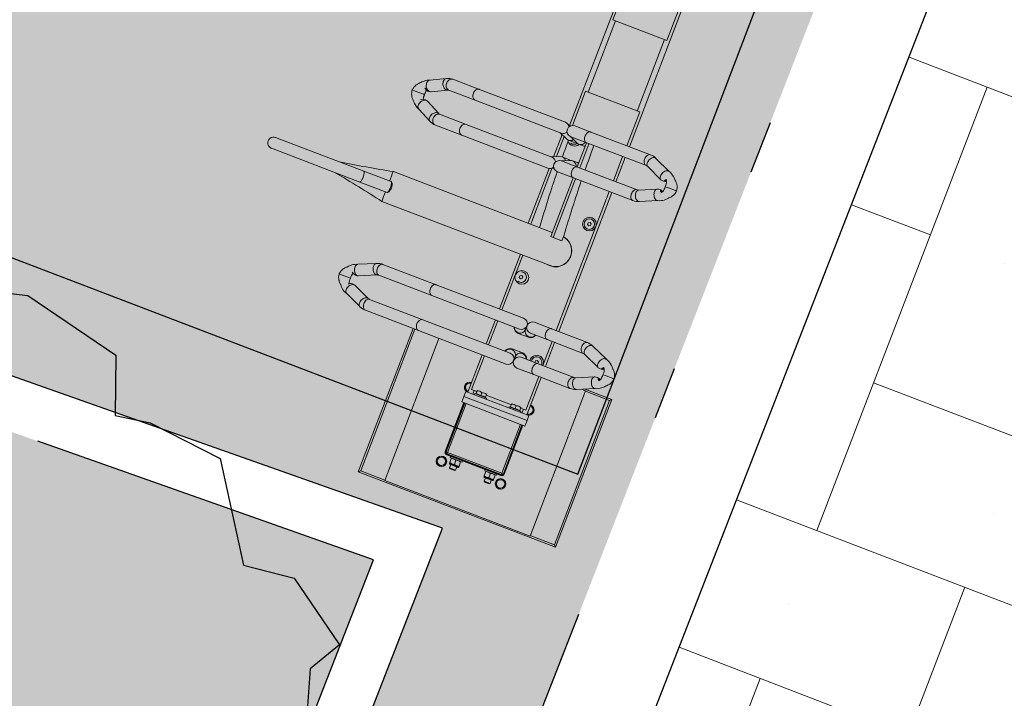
# Model space of a CAD drawing. Header units: metres. Extents: x 134157 to 138734, y 451157 to 455772.
# Tile 37 of 196: x 136370.05 to 136371.91, y 453283.29 to 453284.58. Entities that reach past the tile are written whole.
import ezdxf

# ---------------------------------------------------------------- set-up
doc = ezdxf.new("R2010")
doc.units = ezdxf.units.M
doc.linetypes.add('HIDDEN__G5', pattern=[1.125, 0.75, -0.375])
doc.linetypes.add('TR18X20__G2', pattern=[2.6, 1, -0.4, 0, -0.4, 0, -0.4, 0, -0.4])
doc.layers.add('-DR-alg-hulplijnen', color=210, linetype='Continuous', plot=False)
doc.layers.add('-DR-nw-gr-arc-beplanting', color=7, linetype='Continuous', true_color=0xe5f0e7)
doc.layers.add('-DR-nw-gr-arc-gras', color=7, linetype='Continuous', true_color=0xb5d5a4)
for name, color, linetype in [('-DR-nw-gr-solitaire heester', 96, 'Continuous'), ('-DR-nw-inr-fietsparkeren Tulip Traverse', 2, 'Continuous'), ('-DR-nw-maatvoering', 3, 'Continuous'), ('-DR-nw-vh-band 10x20 ob', 2, 'HIDDEN__G5'), ('-DR-nw-vh-band 18-20x25', 2, 'TR18X20__G2'), ('-DR-nw-vh-kantverharding', 3, 'Continuous'), ('VELOPA-FIG15', 1, 'Continuous'), ('VELOPA-FIG25', 1, 'Continuous')]:
    doc.layers.add(name, color=color, linetype=linetype)
doc.layers.add('-DR-nw-vh-arc-sbs df Drainflow', color=7, linetype='Continuous', lineweight=9, true_color=0xb9747c)
doc.layers.add('-DR-nw-vh-arc-tegels 300x300x45', color=253, linetype='Continuous', lineweight=9)
doc.styles.add('Drong', font='txt', dxfattribs={"height": 1.8})
doc.dimstyles.new('Drong', dxfattribs={"dimtxt": 1.8, "dimasz": 2.5, "dimexe": 0, "dimexo": 0, "dimgap": 0.9, "dimtad": 1, "dimzin": 0, "dimdsep": 46, "dimtxsty": 'Drong', "dimblk": 'dimblk-wit', "dimcen": 0, "dimse1": 1, "dimse2": 1, "dimclrd": 256, "dimclre": 1, "dimclrt": 7, "dimadec": 0, "dimazin": 0, "dimtfac": 1, "dimtmove": 0, "dimatfit": 3, "dimfxl": 1, "dimtolj": 1, "dimtzin": 0, "dimarcsym": 0})
pattern_1 = [(115.335625, (136419.71802, 453326.2367), (-0.223681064, -0.105903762), [0.06, -0.187485]), (205.335625, (136419.71802, 453326.2367), (0.105903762, -0.223681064), [0.06, -0.187485])]

# ---------------------------------------------------------------- blocks, each defined once
blk = doc.blocks.new('*U2306')
at = {"layer": '-DR-alg-hulplijnen', "flags": 128}
blk.add_lwpolyline([(-40, 130), (-40, -1795), (1510, -1795), (1510, 130)], close=True, dxfattribs=at)
at = {"layer": 'VELOPA-FIG15', "color": 252, "linetype": 'Continuous', "lineweight": 9}
for p, q in [((1449.5, -124), (1449.5, 4)), ((1559.5, 0), (1559.5, -0.7)), ((827, -10), (682, -10)), ((1439.5, -10), (1432, -10)), ((1460.5, -5), (1559.5, -5)), ((1559.5, -2), (1559.5, -0.7)), ((1559.5, -5), (1559.5, -2)), ((1559.5, -5), (1559.5, -115)), ((1562.5, -5), (1559.5, -5)), ((1563.8, -5), (1562.5, -5)), ((1564.5, -5), (1563.8, -5)), ((1578, -34.4), (1578, -15.6)), ((1578, -104.4), (1578, -85.6)), ((827, -110), (682, -110)), ((1439.5, -110), (1432, -110)), ((1559.5, -115), (1460.5, -115)), ((1559.5, -115), (1562.5, -115)), ((1559.5, -115), (1559.5, -118)), ((1559.5, -118), (1559.5, -119.3)), ((1559.5, -119.3), (1559.5, -120)), ((1563.8, -115), (1562.5, -115)), ((1564.5, -115), (1563.8, -115))]:
    blk.add_line(p, q, dxfattribs=at)
at = {"layer": 'VELOPA-FIG15', "color": 252, "linetype": 'Continuous', "lineweight": 9, "flags": 128}
for points in [[(1292.5, 58.1), (1292.3, 56.8), (1291.8, 55.5), (1290.9, 54.4), (1289.8, 53.3), (1288.4, 52.4), (1286.7, 51.7), (1284.9, 51.2), (1283, 50.9), (1281, 50.9), (1279.1, 51), (1277.2, 51.4), (1275.4, 52.1), (1273.9, 52.9), (1272.6, 53.8), (1271.6, 55), (1270.9, 56.2), (1270.5, 57.4), (1270.5, 58.1)], [(1293.2, 61.5), (1292.9, 60.9), (1292.1, 59.9), (1291, 59.2), (1289.7, 58.6), (1288.1, 58.3), (1286.4, 58.2), (1284.6, 58.4), (1282.7, 58.8), (1280.8, 59.4), (1279, 60.2), (1277.4, 61.3), (1275.9, 62.4), (1274.7, 63.7), (1273.7, 65.1), (1273.1, 66.4), (1272.7, 67.8), (1272.7, 69.1), (1273.1, 70.3)], [(1340.8, 61.5), (1341.1, 60.9), (1341.9, 59.9), (1343, 59.2), (1344.3, 58.6), (1345.9, 58.3), (1347.6, 58.2), (1349.4, 58.4), (1351.3, 58.8), (1353.2, 59.4), (1355, 60.2), (1356.6, 61.3), (1358.1, 62.4), (1359.3, 63.7), (1360.3, 65.1), (1360.9, 66.4), (1361.3, 67.8), (1361.3, 69.1), (1360.9, 70.3)], [(1341.5, 58.1), (1341.7, 56.8), (1342.2, 55.5), (1343.1, 54.4), (1344.2, 53.3), (1345.6, 52.4), (1347.3, 51.7), (1349.1, 51.2), (1351, 50.9), (1353, 50.9), (1354.9, 51), (1356.8, 51.4), (1358.6, 52.1), (1360.1, 52.9), (1361.4, 53.8), (1362.4, 55), (1363.1, 56.2), (1363.5, 57.4), (1363.5, 58.1)], [(917.5, 42.9), (917.3, 41.6), (916.8, 40.3), (915.9, 39.1), (914.8, 38), (913.4, 37.1), (911.7, 36.4), (909.9, 35.8), (908, 35.5), (906, 35.5), (904.1, 35.7), (902.2, 36.1), (900.4, 36.7), (898.9, 37.5), (897.6, 38.5), (896.6, 39.7), (895.9, 40.9), (895.5, 42.2), (895.5, 42.9)], [(918.2, 46), (917.9, 45.5), (917.1, 44.5), (916, 43.7), (914.7, 43.1), (913.1, 42.8), (911.4, 42.7), (909.6, 42.8), (907.7, 43.2), (905.8, 43.8), (904, 44.7), (902.4, 45.7), (900.9, 46.9), (899.7, 48.2), (898.7, 49.6), (898.1, 51), (897.7, 52.4), (897.7, 53.7), (898.1, 54.9), (898.1, 55)], [(965.8, 46), (966.1, 45.5), (966.9, 44.5), (968, 43.7), (969.3, 43.1), (970.9, 42.8), (972.6, 42.7), (974.4, 42.8), (976.3, 43.2), (978.2, 43.8), (980, 44.7), (981.6, 45.7), (983.1, 46.9), (984.3, 48.2), (985.3, 49.6), (985.9, 51), (986.3, 52.4), (986.3, 53.7), (985.9, 54.9), (985.9, 55)], [(966.5, 42.9), (966.7, 41.6), (967.2, 40.3), (968.1, 39.1), (969.2, 38), (970.6, 37.1), (972.3, 36.4), (974.1, 35.8), (976, 35.5), (978, 35.5), (979.9, 35.7), (981.8, 36.1), (983.6, 36.7), (985.1, 37.5), (986.4, 38.5), (987.4, 39.7), (988.1, 40.9), (988.5, 42.2), (988.5, 42.9)], [(1292.5, -14.9), (1292.3, -16.1), (1291.8, -17.4), (1290.9, -18.6), (1289.8, -19.6), (1288.4, -20.5), (1286.7, -21.2), (1284.9, -21.7), (1283, -22), (1281, -22.1), (1279.1, -21.9), (1277.2, -21.5), (1275.4, -20.9), (1273.9, -20.1), (1272.6, -19.1), (1271.6, -18), (1270.9, -16.8), (1270.5, -15.5), (1270.5, -14.9)], [(1341.5, -14.9), (1341.7, -16.1), (1342.2, -17.4), (1343.1, -18.6), (1344.2, -19.6), (1345.6, -20.5), (1347.3, -21.2), (1349.1, -21.7), (1351, -22), (1353, -22.1), (1354.9, -21.9), (1356.8, -21.5), (1358.6, -20.9), (1360.1, -20.1), (1361.4, -19.1), (1362.4, -18), (1363.1, -16.8), (1363.5, -15.5), (1363.5, -14.9)], [(917.5, -78.1), (917.3, -79.4), (916.8, -80.7), (915.9, -81.9), (914.8, -83), (913.4, -83.9), (911.7, -84.6), (909.9, -85.2), (908, -85.5), (906, -85.5), (904.1, -85.3), (902.2, -84.9), (900.4, -84.3), (898.9, -83.5), (897.6, -82.5), (896.6, -81.3), (895.9, -80.1), (895.5, -78.8), (895.5, -78.1)], [(966.5, -78.1), (966.7, -79.4), (967.2, -80.7), (968.1, -81.9), (969.2, -83), (970.6, -83.9), (972.3, -84.6), (974.1, -85.2), (976, -85.5), (978, -85.5), (979.9, -85.3), (981.8, -84.9), (983.6, -84.3), (985.1, -83.5), (986.4, -82.5), (987.4, -81.3), (988.1, -80.1), (988.5, -78.8), (988.5, -78.1)], [(1292.5, -249), (1292.3, -250.3), (1291.8, -251.6), (1290.9, -252.7), (1289.8, -253.8), (1288.4, -254.7), (1286.7, -255.4), (1284.9, -256), (1283, -256.3), (1281, -256.3), (1279.1, -256.1), (1277.2, -255.7), (1275.4, -255.1), (1273.9, -254.3), (1272.6, -253.3), (1271.6, -252.2), (1270.9, -250.9), (1270.5, -249.6), (1270.5, -249)], [(1341.5, -249), (1341.7, -250.3), (1342.2, -251.6), (1343.1, -252.7), (1344.2, -253.8), (1345.6, -254.7), (1347.3, -255.4), (1349.1, -256), (1351, -256.3), (1353, -256.3), (1354.9, -256.1), (1356.8, -255.7), (1358.6, -255.1), (1360.1, -254.3), (1361.4, -253.3), (1362.4, -252.2), (1363.1, -250.9), (1363.5, -249.6), (1363.5, -249)], [(917.5, -304.2), (917.3, -305.7), (916.8, -307.1), (915.9, -308.5), (914.8, -309.7), (913.4, -310.7), (911.7, -311.6), (909.9, -312.1), (908, -312.5), (906, -312.5), (904.1, -312.3), (902.2, -311.9), (900.4, -311.2), (898.9, -310.2), (897.6, -309.1), (896.6, -307.8), (895.9, -306.4), (895.5, -304.9), (895.5, -304.2)], [(966.5, -304.2), (966.7, -305.7), (967.2, -307.1), (968.1, -308.5), (969.2, -309.7), (970.6, -310.7), (972.3, -311.6), (974.1, -312.1), (976, -312.5), (978, -312.5), (979.9, -312.3), (981.8, -311.9), (983.6, -311.2), (985.1, -310.2), (986.4, -309.1), (987.4, -307.8), (988.1, -306.4), (988.5, -304.9), (988.5, -304.2)], [(917.5, -358.2), (917.3, -359.7), (916.8, -361.2), (915.9, -362.5), (914.8, -363.7), (913.4, -364.8), (911.7, -365.6), (909.9, -366.2), (908, -366.5), (906, -366.6), (904.1, -366.4), (902.2, -365.9), (900.4, -365.2), (898.9, -364.3), (897.6, -363.1), (896.6, -361.8), (895.9, -360.4), (895.5, -359), (895.5, -358.2)], [(918.6, -362.7), (918.4, -364.2), (917.9, -365.8), (917.1, -367.3), (916, -368.7), (914.7, -370.1), (913.1, -371.2), (911.4, -372.2), (909.6, -372.9), (907.7, -373.4), (905.8, -373.6), (904, -373.5), (902.4, -373.1), (900.9, -372.5), (899.7, -371.6), (898.7, -370.6), (898.3, -369.9)], [(918, -360), (918.4, -361.2), (918.6, -362.7)], [(966, -360), (965.6, -361.2), (965.4, -362.7)], [(965.4, -362.7), (965.6, -364.2), (966.1, -365.8), (966.9, -367.3), (968, -368.7), (969.3, -370.1), (970.9, -371.2), (972.6, -372.2), (974.4, -372.9), (976.3, -373.4), (978.2, -373.6), (980, -373.5), (981.6, -373.1), (983.1, -372.5), (984.3, -371.6), (985.3, -370.6), (985.7, -369.9)], [(966.5, -358.2), (966.7, -359.7), (967.2, -361.2), (968.1, -362.5), (969.2, -363.7), (970.6, -364.8), (972.3, -365.6), (974.1, -366.2), (976, -366.5), (978, -366.6), (979.9, -366.4), (981.8, -365.9), (983.6, -365.2), (985.1, -364.3), (986.4, -363.1), (987.4, -361.8), (988.1, -360.4), (988.5, -359), (988.5, -358.2)], [(1292.5, -356.7), (1292.3, -358.1), (1291.8, -359.3), (1290.9, -360.5), (1289.8, -361.6), (1288.4, -362.5), (1286.7, -363.2), (1284.9, -363.7), (1283, -364), (1281, -364.1), (1279.1, -363.9), (1277.2, -363.5), (1275.4, -362.9), (1273.9, -362.1), (1272.6, -361.1), (1271.6, -359.9), (1270.9, -358.7), (1270.5, -357.4), (1270.5, -356.7)], [(1293.6, -361.9), (1293.4, -363.2), (1292.9, -364.6), (1292.1, -366), (1291, -367.3), (1289.7, -368.6), (1288.1, -369.7), (1286.4, -370.6), (1284.6, -371.4), (1282.7, -371.9), (1280.8, -372.1), (1279, -372.2), (1277.4, -372), (1275.9, -371.5), (1274.7, -370.8), (1273.7, -369.9), (1273.1, -368.9)], [(1293.2, -360), (1293.4, -360.6), (1293.6, -361.9)], [(1340.8, -360), (1340.6, -360.6), (1340.4, -361.9)], [(1340.4, -361.9), (1340.6, -363.2), (1341.1, -364.6), (1341.9, -366), (1343, -367.3), (1344.3, -368.6), (1345.9, -369.7), (1347.6, -370.6), (1349.4, -371.4), (1351.3, -371.9), (1353.2, -372.1), (1355, -372.2), (1356.6, -372), (1358.1, -371.5), (1359.3, -370.8), (1360.3, -369.9), (1360.9, -368.9)], [(1341.5, -356.7), (1341.7, -358.1), (1342.2, -359.3), (1343.1, -360.5), (1344.2, -361.6), (1345.6, -362.5), (1347.3, -363.2), (1349.1, -363.7), (1351, -364), (1353, -364.1), (1354.9, -363.9), (1356.8, -363.5), (1358.6, -362.9), (1360.1, -362.1), (1361.4, -361.1), (1362.4, -359.9), (1363.1, -358.7), (1363.5, -357.4), (1363.5, -356.7)], [(1129.5, -450.9), (1127.5, -451), (1125.6, -451.1), (1123.9, -451.3), (1122.3, -451.6), (1120.9, -451.9), (1119.8, -452.3), (1119, -452.8), (1118.6, -453.2), (1118.5, -453.6)], [(1140.5, -453.6), (1140.4, -453.2), (1140, -452.8), (1139.2, -452.3), (1138.1, -451.9), (1136.7, -451.6), (1135.1, -451.3), (1133.4, -451.1), (1131.5, -451), (1129.5, -450.9)]]:
    blk.add_lwpolyline(points, dxfattribs=at)
at = {"layer": 'VELOPA-FIG25', "color": 252, "linetype": 'Continuous', "lineweight": 9}
for p, q in [((1354.5, 140), (1354.5, 85)), ((1358, 136.5), (1354.5, 140)), ((1654.5, 140), (1354.5, 140)), ((1358, 136.5), (1358, 87.5)), ((1651, 136.5), (1358, 136.5)), ((1651, 136.5), (1654.5, 140)), ((1651, 87.5), (1651, 136.5)), ((1654.5, -260), (1654.5, 140)), ((942, 112), (942, 113.7)), ((942, 111.6), (942, 112)), ((1317, 128.4), (1317, 130)), ((1317, 128), (1317, 128.4)), ((1317, 114), (1317, 128)), ((1317, 114), (1317, 113.7)), ((1317, 113.7), (1317, 107.5)), ((942, 97.2), (942, 111.6)), ((942, 97.2), (942, 96.9)), ((942, 96.9), (942, 90.7)), ((1287.3, 103), (1273.1, 70.3)), ((1293.2, 61.5), (1307.6, 94.4)), ((1326.4, 94.4), (1340.8, 61.5)), ((1360.9, 70.3), (1346.7, 103)), ((912.4, 87), (898.1, 55)), ((918.2, 46), (932.5, 78.2)), ((951.5, 78.2), (965.8, 46)), ((985.9, 55), (971.6, 87)), ((1357, 87.5), (1357, 79.3)), ((1652, 87.5), (1357, 87.5)), ((1652, -207.5), (1652, 87.5)), ((1270.5, 58.1), (1270.5, -14.9)), ((1292.5, -14.9), (1292.5, 58.1)), ((1341.5, 58.1), (1341.5, -14.9)), ((1363.5, -14.9), (1363.5, 58.1)), ((895.5, 42.9), (895.5, -78.1)), ((917.5, -78.1), (917.5, 42.9)), ((966.5, 42.9), (966.5, -78.1)), ((988.5, -78.1), (988.5, 42.9)), ((895.5, 0), (613.5, 0)), ((966.5, 0), (917.5, 0)), ((1270.5, 0), (988.5, 0)), ((1341.5, 0), (1292.5, 0)), ((1439.5, 0), (1363.5, 0)), ((1434.1, 8), (1424.9, 8)), ((1439.5, -124), (1439.5, 4)), ((1439.5, 4), (1449.5, 4)), ((1449.5, 4), (1460.5, 4)), ((1460.5, -124), (1460.5, 4)), ((1559.5, 0), (1460.5, 0)), ((1584.1, 8), (1574.9, 8)), ((682, -5.2), (613.5, -5.2)), ((682, -115.2), (682, -5.2)), ((895.5, -5.2), (827, -5.2)), ((827, -5.2), (827, -115.2)), ((966.5, -5.2), (917.5, -5.2)), ((1270.5, -5.2), (988.5, -5.2)), ((1056, -18.5), (1057.8, -15.5)), ((1057.8, -21.5), (1056, -18.5)), ((1057.8, -15.5), (1061.2, -15.5)), ((1061.2, -15.5), (1063, -18.5)), ((1063, -18.5), (1061.2, -21.5)), ((1270.5, -14.9), (1270.5, -49.2)), ((1341.5, -5.2), (1292.5, -5.2)), ((1292.5, -49.2), (1292.5, -14.9)), ((1336, -18.5), (1337.8, -15.5)), ((1337.8, -21.5), (1336, -18.5)), ((1337.8, -15.5), (1341.2, -15.5)), ((1341.2, -15.5), (1341.5, -16)), ((1341.5, -14.9), (1341.5, -49.2)), ((1432, -5.2), (1363.5, -5.2)), ((1363.5, -49.2), (1363.5, -14.9)), ((1429.5, -15.5), (1429.5, -15.5)), ((1431, -15.5), (1429.5, -15.5)), ((1436.2, -15.5), (1431, -15.5)), ((1432, -15.5), (1432, -5.2)), ((1437, -15.5), (1436.2, -15.5)), ((1436.2, -15.5), (1436.2, -20.3)), ((1439.5, -13), (1437, -13)), ((1437, -37), (1437, -13)), ((1559.5, -0.7), (1460.5, -0.7)), ((1559.5, -2), (1460.5, -2)), ((1562.5, -115), (1562.5, -5)), ((1563.8, -115), (1563.8, -5)), ((1564.5, -5), (1564.5, -115)), ((1567, -13), (1564.5, -13)), ((1567, -13), (1567, -37)), ((1567, -15.5), (1567, -15.5)), ((1567.7, -15.5), (1567, -15.5)), ((1576.2, -15.5), (1567.7, -15.5)), ((1574.9, -8), (1584.1, -8)), ((1576.2, -15.5), (1577, -15.5)), ((1577, -15.5), (1577, -15.5)), ((1578, -15.6), (1577, -15.6)), ((1579, -33.4), (1579, -16.6)), ((1061.2, -21.5), (1057.8, -21.5)), ((1341.2, -21.5), (1337.8, -21.5)), ((1341.5, -21), (1341.2, -21.5)), ((1429.5, -34.5), (1429.5, -34.5)), ((1429.5, -34.5), (1431, -34.5)), ((1431, -25), (1436.2, -25)), ((1436.2, -34.5), (1431, -34.5)), ((1432, -85.5), (1432, -34.5)), ((1436.2, -20.3), (1436.2, -25)), ((1436.2, -25), (1436.2, -29.7)), ((1436.2, -29.7), (1436.2, -34.5)), ((1436.2, -34.5), (1437, -34.5)), ((1437, -37), (1439.5, -37)), ((1564.5, -37), (1567, -37)), ((1567.5, -19), (1567, -19)), ((1567, -31), (1567.5, -31)), ((1567, -34.5), (1567, -34.5)), ((1567.7, -34.5), (1567, -34.5)), ((1576.2, -25), (1567.7, -25)), ((1576.2, -34.5), (1567.7, -34.5)), ((1576.2, -34.5), (1577, -34.5)), ((1577, -34.4), (1578, -34.4)), ((1577, -34.5), (1577, -34.5)), ((1585.7, -19), (1579, -19)), ((1579, -31), (1585.7, -31)), ((1587, -20.3), (1585.7, -19)), ((1585.7, -31), (1585.7, -19)), ((1585.7, -31), (1587, -29.7)), ((1587, -29.7), (1587, -20.3)), ((1097.5, -55.8), (1107.5, -55.8)), ((1107.5, -73.7), (1107.5, -55.8)), ((1301.1, -70.7), (1301.1, -49.7)), ((1332.8, -49.7), (1332.8, -70.7)), ((917.5, -73.7), (966.5, -73.7)), ((988.5, -73.7), (1107.5, -73.7)), ((1107.5, -73.7), (1107.5, -78.6)), ((1159.6, -401.2), (1159.6, -60.1)), ((1270.5, -71.2), (1270.5, -249)), ((1277.1, -59.4), (1277.1, -61.1)), ((1281.5, -60.2), (1289, -60.2)), ((1289.2, -60.2), (1289, -60.2)), ((1292.5, -249), (1292.5, -71.2)), ((1341.5, -71.2), (1341.5, -249)), ((1345, -60.2), (1344.8, -60.2)), ((1345, -60.2), (1352.5, -60.2)), ((1356.8, -61.1), (1356.8, -59.4)), ((1363.5, -249), (1363.5, -71.2)), ((895.5, -78.1), (895.5, -110.6)), ((917.5, -110.6), (917.5, -78.1)), ((917.5, -78.6), (966.5, -78.6)), ((925.2, -91.3), (925.2, -81.2)), ((958.8, -81.2), (958.8, -91.3)), ((966.5, -78.1), (966.5, -110.6)), ((988.5, -110.6), (988.5, -78.1)), ((988.5, -78.6), (1107.5, -78.6)), ((1099.3, -78.6), (1099.3, -401.1)), ((1429.5, -85.5), (1429.5, -85.5)), ((1431, -85.5), (1429.5, -85.5)), ((1436.2, -85.5), (1431, -85.5)), ((1437, -85.5), (1436.2, -85.5)), ((1436.2, -85.5), (1436.2, -90.2)), ((1436.2, -90.2), (1436.2, -95)), ((1439.5, -83), (1437, -83)), ((1437, -107), (1437, -83)), ((1567, -83), (1564.5, -83)), ((1567, -83), (1567, -107)), ((1567, -85.5), (1567, -85.5)), ((1567.7, -85.5), (1567, -85.5)), ((1567.5, -89), (1567, -89)), ((1576.2, -85.5), (1567.7, -85.5)), ((1576.2, -85.5), (1577, -85.5)), ((1577, -85.5), (1577, -85.5)), ((1578, -85.6), (1577, -85.6)), ((1579, -103.4), (1579, -86.6)), ((1585.7, -89), (1579, -89)), ((1587, -90.2), (1585.7, -89)), ((1585.7, -101), (1585.7, -89)), ((1587, -99.7), (1587, -90.2)), ((917.5, -111.2), (924.3, -95.5)), ((925.2, -112.2), (925.2, -102.1)), ((958.8, -102.1), (958.8, -112.2)), ((959.7, -95.5), (966.5, -111.2)), ((1099.3, -104.5), (1097.5, -104.5)), ((1196, -103.5), (1197.8, -100.5)), ((1197.8, -106.5), (1196, -103.5)), ((1197.8, -100.5), (1201.2, -100.5)), ((1201.2, -106.5), (1197.8, -106.5)), ((1201.2, -100.5), (1203, -103.5)), ((1203, -103.5), (1201.2, -106.5)), ((1429.5, -104.5), (1429.5, -104.5)), ((1429.5, -104.5), (1431, -104.5)), ((1431, -95), (1436.2, -95)), ((1436.2, -104.5), (1431, -104.5)), ((1432, -115.2), (1432, -104.5)), ((1436.2, -95), (1436.2, -99.7)), ((1436.2, -99.7), (1436.2, -104.5)), ((1436.2, -104.5), (1437, -104.5)), ((1437, -107), (1439.5, -107)), ((1564.5, -107), (1567, -107)), ((1567, -101), (1567.5, -101)), ((1567, -104.5), (1567, -104.5)), ((1567.7, -104.5), (1567, -104.5)), ((1576.2, -95), (1567.7, -95)), ((1576.2, -104.5), (1567.7, -104.5)), ((1576.2, -104.5), (1577, -104.5)), ((1577, -104.4), (1578, -104.4)), ((1577, -104.5), (1577, -104.5)), ((1579, -101), (1585.7, -101)), ((1585.7, -101), (1587, -99.7)), ((613.5, -115.2), (682, -115.2)), ((898.5, -120), (613.5, -120)), ((827, -115.2), (896.5, -115.2)), ((895.5, -129.9), (895.5, -304.2)), ((899.3, -118.9), (896.4, -125.6)), ((917.5, -132.1), (924.3, -116.4)), ((917.5, -304.2), (917.5, -129.9)), ((964.4, -127.3), (919.6, -127.3)), ((962.3, -122.4), (921.7, -122.4)), ((959.7, -116.4), (966.5, -132.1)), ((966.5, -129.9), (966.5, -304.2)), ((987.6, -125.6), (984.7, -118.9)), ((1099.3, -122.4), (986.2, -122.4)), ((1099.3, -127.3), (988.2, -127.3)), ((988.5, -304.2), (988.5, -129.9)), ((1159.6, -115.2), (1270.5, -115.2)), ((1270.5, -120), (1159.6, -120)), ((1292.5, -115.2), (1341.5, -115.2)), ((1341.5, -120), (1292.5, -120)), ((1363.5, -115.2), (1432, -115.2)), ((1439.5, -120), (1363.5, -120)), ((1424.9, -128), (1434.1, -128)), ((1439.5, -124), (1449.5, -124)), ((1449.5, -124), (1460.5, -124)), ((1559.5, -118), (1460.5, -118)), ((1460.5, -119.3), (1559.5, -119.3)), ((1559.5, -120), (1460.5, -120)), ((1584.1, -112), (1574.9, -112)), ((1574.9, -128), (1584.1, -128)), ((1363.5, -207.5), (1652, -207.5)), ((1651, -256.5), (1651, -207.5)), ((1270.5, -249), (1270.5, -356.7)), ((1292.5, -356.7), (1292.5, -249)), ((1341.5, -249), (1341.5, -356.7)), ((1363.5, -356.7), (1363.5, -249)), ((1363.5, -256.5), (1651, -256.5)), ((1363.5, -260), (1654.5, -260)), ((1651, -256.5), (1654.5, -260)), ((895.5, -304.2), (895.5, -358.2)), ((917.5, -358.2), (917.5, -304.2)), ((966.5, -304.2), (966.5, -358.2)), ((988.5, -358.2), (988.5, -304.2)), ((898.3, -369.9), (912.7, -398.2)), ((932.3, -388.3), (918, -360)), ((966, -360), (951.7, -388.3)), ((971.3, -398.2), (985.7, -369.9)), ((1273.1, -368.9), (1287.4, -401.3)), ((1307.6, -392.4), (1293.2, -360)), ((1340.8, -360), (1326.4, -392.4)), ((1346.6, -401.3), (1360.9, -368.9)), ((932.6, -389), (932.4, -388.4)), ((951.6, -388.4), (951.4, -389.1)), ((942, -399.9), (942, -397.9)), ((942, -399.9), (942, -400.3)), ((942, -416.6), (942, -400.3)), ((1118.5, -398.1), (1118.5, -453.6)), ((1121.3, -395.1), (1118.8, -397.4)), ((1140.2, -397.4), (1137.7, -395.1)), ((1140.5, -453.6), (1140.5, -398.1)), ((1307.7, -392.7), (1307.6, -392.4)), ((1317, -406.7), (1317, -405)), ((1317, -406.7), (1317, -407.1)), ((1317, -421.4), (1317, -407.1)), ((1326.4, -392.4), (1326.3, -392.7)), ((942, -417), (942, -416.6)), ((942, -423), (942, -417)), ((1317, -421.7), (1317, -421.4)), ((1317, -427.9), (1317, -421.7)), ((1118.5, -453.6), (1118.5, -632.7)), ((1140.5, -453.6), (1140.5, -632.7))]:
    blk.add_line(p, q, dxfattribs=at)
at = {"layer": 'VELOPA-FIG25', "color": 252, "linetype": 'Continuous', "lineweight": 9, "flags": 128}
for points in [[(942, 113.7), (938.7, 113.2), (936.1, 112.5), (934.2, 111.7), (932.1, 110.8), (930.6, 109.9), (929.2, 108.9), (927.3, 107.3), (925.6, 105.5), (924.9, 104.7), (924.2, 104.2), (922.7, 102.9), (921, 101.2), (917.7, 97.6), (916.3, 95.7), (914.8, 93.2), (913.3, 90.1), (912.1, 86.2)], [(971.9, 86.2), (970.7, 90.1), (969.2, 93.2), (967.7, 95.7), (966.3, 97.6), (963, 101.2), (961.3, 102.9), (959.8, 104.2), (959.1, 104.7), (958.4, 105.5), (956.7, 107.3), (954.8, 108.9), (953.4, 109.9), (951.9, 110.8), (949.8, 111.7), (947.9, 112.5), (945.3, 113.2), (942, 113.7)], [(1317, 130), (1313.6, 129.5), (1310.8, 128.7), (1308.3, 127.6), (1306.6, 126.7), (1305.5, 126.1), (1305, 125.7), (1304.2, 125.2), (1302.6, 123.9), (1301, 122.3), (1300.4, 121.5), (1299.7, 120.9), (1298.4, 119.8), (1297, 118.5), (1294.7, 116.1), (1292.5, 113.6), (1291.1, 111.5), (1289.6, 109), (1288.2, 106), (1287.1, 102.3)], [(1346.9, 102.3), (1345.8, 106), (1344.4, 109), (1342.9, 111.5), (1341.5, 113.6), (1338.6, 116.9), (1337, 118.5), (1335.6, 119.8), (1334.9, 120.4), (1334.3, 120.9), (1333.6, 121.5), (1333, 122.3), (1331.4, 123.9), (1329.8, 125.2), (1328.7, 126), (1328, 126.4), (1326.9, 127), (1325.3, 127.8), (1323.2, 128.7), (1320.4, 129.5), (1317, 130)], [(1287.2, 102.3), (1287.1, 101.4), (1287.3, 99.9), (1287.8, 98.4), (1288.8, 96.9), (1290.1, 95.5), (1291.7, 94.2), (1293.5, 93.1), (1295.5, 92.2), (1297.5, 91.6), (1299.5, 91.2), (1301.5, 91.1), (1303.3, 91.4), (1304.9, 91.9), (1306.2, 92.6), (1307.2, 93.6), (1307.6, 94.5)], [(1306.2, 105.8), (1306.7, 104.9), (1307.2, 103.8), (1307.5, 102.7), (1307.5, 102), (1307.4, 101.5), (1307.1, 101.3), (1306.6, 101.4), (1306, 101.9), (1305.5, 102.6), (1305.3, 103.7), (1305.2, 104.7), (1305.2, 105.2)], [(1317, 107.4), (1319.6, 107.6), (1321.9, 107.4), (1323.8, 107.1), (1325.3, 106.7), (1327.6, 105.9), (1329.5, 104.8), (1330.2, 104.2), (1330.6, 103.9), (1330.7, 103.8), (1330.7, 103.9)], [(1346.8, 102.3), (1347, 101.4), (1346.7, 99.9), (1346.2, 98.4), (1345.2, 96.9), (1343.9, 95.5), (1342.3, 94.2), (1340.5, 93.1), (1338.5, 92.2), (1336.5, 91.6), (1334.5, 91.2), (1332.5, 91.1), (1330.7, 91.4), (1329.1, 91.9), (1327.8, 92.6), (1326.8, 93.6), (1326.4, 94.5)], [(1326.5, 102.2), (1326.6, 101.6), (1326.8, 101.4), (1327.3, 101.4), (1327.9, 101.7), (1328.5, 102.5), (1328.7, 103.6), (1328.8, 104.7), (1328.8, 105.2)], [(912.2, 86.2), (912.1, 85.2), (912.3, 83.7), (912.8, 82.2), (913.8, 80.7), (915.1, 79.3), (916.7, 77.9), (918.5, 76.8), (920.5, 75.9), (922.5, 75.3), (924.5, 74.9), (926.5, 74.9), (928.3, 75.1), (929.9, 75.7), (931.2, 76.5), (932.2, 77.5), (932.5, 78.3)], [(928, 87), (928, 87), (928.1, 87.1), (928.5, 87.4), (929.2, 87.9), (930.1, 88.5), (931.3, 89.1), (932.7, 89.7), (934.3, 90.1), (936.3, 90.5), (938.9, 90.8), (942, 90.7)], [(931.5, 89.2), (931.7, 88.8), (932.2, 87.7), (932.5, 86.6), (932.5, 85.8), (932.4, 85.3), (932.1, 85.1), (931.6, 85.2), (931, 85.6), (930.5, 86.3), (930.3, 87.3), (930.2, 88.4), (930.2, 88.5)], [(942, 90.7), (944.6, 90.8), (946.9, 90.6), (948.8, 90.4), (950.3, 90), (952.6, 89.2), (954.5, 88.1), (955.2, 87.6), (955.6, 87.3), (955.8, 87.2), (955.8, 87.2)], [(951.5, 86), (951.6, 85.4), (951.8, 85.1), (952.3, 85.1), (952.9, 85.4), (953.5, 86.2), (953.7, 87.3), (953.8, 88.4), (953.8, 88.5)], [(971.8, 86.2), (972, 85.2), (971.7, 83.7), (971.2, 82.2), (970.2, 80.7), (968.9, 79.3), (967.3, 77.9), (965.5, 76.8), (963.5, 75.9), (961.5, 75.3), (959.5, 74.9), (957.5, 74.9), (955.7, 75.1), (954.1, 75.7), (952.8, 76.5), (951.8, 77.5), (951.5, 78.3)], [(1424.9, 8), (1423.9, 6.3), (1422.9, 4.5), (1421.4, 1.9), (1420.3, 0)], [(1438.7, 0), (1437.8, 1.7), (1436.7, 3.5), (1435.2, 6.1), (1434.1, 8)], [(1574.9, 8), (1573.9, 6.3), (1572.9, 4.5), (1571.4, 1.9), (1570.3, 0)], [(1570.3, 0), (1571.2, -1.7), (1572.3, -3.5), (1573.8, -6.1), (1574.9, -8)], [(1588.7, 0), (1587.8, 1.7), (1586.7, 3.5), (1585.2, 6.1), (1584.1, 8)], [(1584.1, -8), (1585.1, -6.3), (1586.1, -4.5), (1587.6, -1.9), (1588.7, 0)], [(1567.7, -15.5), (1567.1, -18.7), (1567.1, -19)], [(1576.9, -19), (1576.9, -18.5), (1576.2, -15.5)], [(1567.1, -31), (1567.1, -31.5), (1567.7, -34.5)], [(1576.2, -34.5), (1576.9, -31.3), (1576.9, -31)], [(925.1, -81.2), (925.2, -81.1), (924.7, -78.6)], [(958.9, -81.2), (958.8, -81.1), (959.3, -78.6)], [(1567.7, -85.5), (1567.1, -88.7), (1567.1, -89)], [(1576.9, -89), (1576.9, -88.5), (1576.2, -85.5)], [(923.6, -97), (924.6, -98.6), (925.1, -102.1)], [(960.4, -97), (959.4, -98.6), (958.9, -102.1)], [(1204.5, -94.8), (1202.8, -94), (1200.9, -93.6), (1199, -93.5), (1197.1, -93.8), (1195.3, -94.4), (1193.7, -95.4), (1192.3, -96.6), (1191.1, -98.1), (1190.2, -99.8), (1189.7, -101.6), (1189.5, -103.5), (1189.7, -105.4), (1189.9, -106.2), (1189.7, -105.4), (1189.5, -103.5), (1189.7, -101.6), (1190.2, -99.8), (1191.1, -98.1), (1192.3, -96.6), (1193.7, -95.4), (1195.3, -94.4), (1197.1, -93.8), (1199, -93.5), (1200.9, -93.6), (1202.8, -94), (1204.5, -94.8), (1206, -95.9), (1207.4, -97.3), (1208.4, -98.9), (1209.1, -100.7), (1209.5, -102.5), (1209.5, -104.5), (1209.1, -106.2)], [(1567.1, -101), (1567.1, -101.5), (1567.7, -104.5)], [(1576.2, -104.5), (1576.9, -101.3), (1576.9, -101)], [(898.6, -120.4), (898.4, -119.5), (898.2, -117.8)], [(1420.3, -120), (1421.2, -121.7), (1422.3, -123.5), (1423.8, -126.1), (1424.9, -128)], [(1434.1, -128), (1435.1, -126.3), (1436.1, -124.5), (1437.6, -121.9), (1438.7, -120)], [(1574.9, -112), (1573.9, -113.7), (1572.9, -115.5), (1571.4, -118.1), (1570.3, -120)], [(1570.3, -120), (1571.2, -121.7), (1572.3, -123.5), (1573.8, -126.1), (1574.9, -128)], [(1588.7, -120), (1587.8, -118.3), (1586.7, -116.5), (1585.2, -113.9), (1584.1, -112)], [(1584.1, -128), (1585.1, -126.3), (1586.1, -124.5), (1587.6, -121.9), (1588.7, -120)], [(912.7, -398.2), (912.8, -398.5), (913.8, -399.8), (915.1, -400.8), (916.7, -401.5), (918.5, -401.9), (920.5, -401.9), (922.5, -401.6), (924.5, -401), (926.5, -400.2), (928.3, -399), (929.9, -397.6), (931.2, -396.1), (932.2, -394.4), (932.7, -392.7), (933, -391.1)], [(933, -391.1), (932.7, -389.5), (932.3, -388.3)], [(951.1, -391.1), (951.3, -389.5), (951.7, -388.3)], [(971.3, -398.2), (971.2, -398.5), (970.2, -399.8), (968.9, -400.8), (967.3, -401.5), (965.5, -401.9), (963.5, -401.9), (961.5, -401.6), (959.5, -401), (957.5, -400.2), (955.7, -399), (954.1, -397.6), (952.8, -396.1), (951.8, -394.4), (951.3, -392.7), (951.1, -391.1)], [(912.6, -398), (913.3, -400.4), (914.7, -403.1), (916, -405.1), (917.1, -406.5), (918.1, -407.8), (919.5, -409.4), (921.2, -411), (923, -412.6), (924.5, -414.2), (925.8, -415.6), (927, -416.8), (927.9, -417.5), (928.8, -418.2), (930.1, -419.1), (932, -420.2), (933.9, -421), (936.1, -421.8), (938.8, -422.5), (942, -423)], [(931.4, -399.6), (931.1, -400.1), (930.5, -401.1), (930.3, -401.8), (930.2, -402), (930.2, -401.8), (930.3, -401.3), (930.3, -400.6)], [(942, -423), (944.9, -422.6), (947.5, -421.9), (949.6, -421.2), (951.4, -420.4), (953.3, -419.4), (954.7, -418.6), (955.7, -417.9), (958.1, -415.8), (959.9, -413.8), (960.7, -412.9), (961.7, -412), (962.9, -411), (964.2, -409.7), (965.9, -407.8), (968, -405.1), (969.5, -402.8), (970.8, -400.1), (971.5, -398)], [(1129.5, -395.4), (1127.5, -395.4), (1125.6, -395.6), (1123.9, -395.8), (1122.3, -396.1), (1120.9, -396.4), (1119.8, -396.8), (1119, -397.2), (1118.6, -397.7), (1118.5, -398.1)], [(1121.3, -395.1), (1121.4, -395), (1122.1, -394.6), (1123.2, -394.3), (1124.5, -394), (1126, -393.8), (1127.7, -393.6), (1129.5, -393.6)], [(1129.5, -393.6), (1131.3, -393.6), (1133, -393.8), (1134.5, -394), (1135.8, -394.3), (1136.9, -394.6), (1137.6, -395), (1137.7, -395.1)], [(1140.5, -398.1), (1140.4, -397.7), (1140, -397.2), (1139.2, -396.8), (1138.1, -396.4), (1136.7, -396.1), (1135.1, -395.8), (1133.4, -395.6), (1131.5, -395.4), (1129.5, -395.4)], [(1287.4, -401.1), (1288.2, -404), (1289.6, -407), (1291.1, -409.5), (1292.4, -411.4), (1295.4, -414.8), (1297, -416.4), (1298.5, -417.7), (1299.1, -418.3), (1299.7, -418.8), (1300.3, -419.4), (1301, -420.2), (1302.6, -421.8), (1304.2, -423.1), (1305.3, -423.9), (1306, -424.3), (1307.1, -424.9), (1308.7, -425.7), (1310.8, -426.6), (1313.6, -427.4), (1317, -427.9)], [(1287.5, -401.3), (1287.8, -402), (1288.8, -403.1), (1290.1, -403.9), (1291.7, -404.4), (1293.5, -404.6), (1295.5, -404.6), (1297.5, -404.2), (1299.5, -403.6), (1301.5, -402.7), (1303.3, -401.5), (1304.9, -400.2), (1306.2, -398.8), (1307.2, -397.3), (1307.7, -395.8), (1308, -394.3)], [(1306.8, -402.7), (1306.7, -402.9), (1306.1, -403.9), (1305.5, -405.1), (1305.3, -405.9), (1305.2, -406.2), (1305.2, -406.2)], [(1308, -394.3), (1307.7, -392.9), (1307.5, -392.4)], [(1317, -427.9), (1320.4, -427.4), (1323.2, -426.6), (1325.7, -425.5), (1327.4, -424.7), (1328.5, -424), (1329, -423.6), (1329.8, -423.1), (1331.4, -421.8), (1333, -420.2), (1333.7, -419.4), (1334.3, -418.8), (1334.9, -418.3), (1335.5, -417.7), (1337, -416.4), (1338.6, -414.8), (1341.6, -411.4), (1342.9, -409.5), (1344.4, -407), (1345.8, -404), (1346.6, -401.1)], [(1326.2, -393.1), (1325.7, -395), (1325.5, -397.3), (1325.8, -399.4), (1326.3, -401.1), (1327.4, -403.5), (1327.9, -404.3), (1328.3, -404.9), (1328.5, -405.3), (1328.5, -405.3)], [(1326.1, -394.3), (1326.3, -392.9), (1326.5, -392.4)], [(1346.5, -401.3), (1346.2, -402), (1345.2, -403.1), (1343.9, -403.9), (1342.3, -404.4), (1340.5, -404.6), (1338.5, -404.6), (1336.5, -404.2), (1334.5, -403.6), (1332.5, -402.7), (1330.7, -401.5), (1329.1, -400.2), (1327.8, -398.8), (1326.8, -397.3), (1326.3, -395.8), (1326.1, -394.3)]]:
    blk.add_lwpolyline(points, dxfattribs=at)
at = {"layer": 'VELOPA-FIG25', "color": 252, "linetype": 'Continuous', "lineweight": 9}
for centre, radius in [((1579.5, 0), 10), ((1579.5, 0), 7.99), ((1059.5, -18.5), 13), ((1059.5, -18.5), 10), ((1199.5, -102), 13), ((1579.5, -120), 10), ((1579.5, -120), 7.99)]:
    blk.add_circle(centre, radius, dxfattribs=at)
for centre, radius, start, end in [((1314.5, 89.1), 18.5, 82.1107, 127.3754), ((1296.2, 99), 12.3, 338.4992, 33.8567), ((1336.1, 98.8), 10.6, 147.1939, 204.3385), ((1334, 101.4), 7.59, 145.259, 174.2319), ((921.3, 82.9), 12.2, 337.8613, 31.5545), ((961, 82.7), 10.6, 146.3888, 204.8402), ((958.2, 85.5), 6.81, 146.8801, 175.2455), ((1300.9, 58), 30.4, 156.2878, 179.9032), ((1300.9, 58), 8.35, 155.7767, 179.7133), ((1333, 58), 8.53, 0.5438, 23.9662), ((1333, 58), 30.5, 0.1353, 23.6737), ((925.1, 42.9), 29.6, 155.7871, 179.8918), ((925.1, 42.9), 7.55, 155.1689, 179.649), ((958.8, 42.8), 7.74, 0.6599, 24.5221), ((958.8, 42.8), 29.7, 0.1503, 24.1702), ((1429.5, 0), 10, 0, 180), ((1429.5, 0), 7.99, 0, 180), ((1559.5, -5), 5, 0, 90), ((1339.5, -18.5), 13, 81.1456, 278.8544), ((1339.5, -18.5), 10, 78.4571, 281.5429), ((1438.2, -20.3), 8.65, 146.7092, 213.2908), ((1438.2, -20.3), 8.65, 146.7092, 213.2908), ((1559.5, -5), 4.33, 0, 90), ((1559.5, -5), 3, 0, 90), ((1582.9, -20.3), 15.9, 162.623, 197.377), ((1561.1, -20.3), 15.9, 342.623, 17.377), ((1578, -16.6), 1, 0, 90), ((1129.5, -60.2), 30.5, 351.3116, 171.5322), ((1129.5, -60), 30.1, 359.7685, 171.8778), ((1438.2, -29.7), 8.65, 146.7092, 213.2908), ((1438.2, -29.7), 8.65, 146.7092, 213.2908), ((1582.9, -29.7), 15.9, 162.623, 197.377), ((1561.1, -29.7), 15.9, 342.623, 17.377), ((1578, -33.4), 1, 270, 0), ((906.3, 2314.2), 2377.6, 271.9815, 274.6127), ((1281.5, -49.2), 11, 180, 0), ((1289.1, -49.3), 11, 269.9037, 72.138), ((1289.1, -49.7), 12, 0, 73.7845), ((1344.8, -49.7), 12, 106.2055, 180), ((1344.9, -49.3), 11, 107.862, 270.0963), ((1352.5, -49.2), 11, 180, 0), ((898.4, 2522.8), 2586.4, 270.4234, 271.5091), ((1281.5, -71.2), 11, 0, 180), ((1289.2, -71.2), 11, 287.5246, 90.0271), ((1289.1, -70.7), 12, 286.2155, 0), ((1344.8, -70.7), 12, 180, 253.7945), ((1344.8, -71.2), 11, 89.9725, 252.4757), ((1352.5, -71.2), 11, 0, 180), ((914.4, -91.2), 10.8, 336.647, 73.2243), ((919.5, -102), 13, 308.5211, 64.2094), ((969.6, -91.2), 10.8, 106.7757, 203.353), ((1438.2, -90.2), 8.65, 146.7092, 213.2908), ((1438.2, -90.2), 8.65, 146.7092, 213.2908), ((1582.9, -90.2), 15.9, 162.623, 197.377), ((1561.1, -90.2), 15.9, 342.623, 17.377), ((1578, -86.6), 1, 0, 90), ((906.5, -110.6), 11, 180, 0), ((914.5, -112.2), 10.6, 336.4236, 53.9238), ((919.5, -103.5), 10, 344.534, 60), ((898.4, 2472.4), 2584.7, 270.5924, 271.3342), ((969.5, -112.2), 10.6, 126.0762, 203.5764), ((977.5, -110.6), 11, 180, 0), ((906.3, 2265.5), 2377.7, 271.9815, 274.6127), ((1199.5, -103.5), 10, 344.534, 60), ((1438.2, -99.7), 8.65, 146.7092, 213.2908), ((1438.2, -99.7), 8.65, 146.7092, 213.2908), ((1582.9, -99.7), 15.9, 162.623, 197.377), ((1561.1, -99.7), 15.9, 342.623, 17.377), ((1578, -103.4), 1, 270, 0), ((906.3, -129.9), 10.8, 117.2725, 179.8318), ((906.7, -129.9), 10.8, 0.2797, 62.616), ((977.3, -129.9), 10.8, 117.393, 179.7118), ((977.7, -129.9), 10.8, 0.1665, 62.7287), ((1429.5, -120), 10, 180, 270), ((1429.5, -120), 7.99, 180, 0), ((1429.5, -120), 10, 270, 0), ((1559.5, -115), 4.33, 270, 0), ((1559.5, -115), 3, 270, 0), ((1559.5, -115), 5, 270, 0), ((921.3, -358.1), 25.8, 180.2359, 207.0873), ((921.5, -358.1), 3.97, 181.9958, 208.1245), ((962.6, -358.1), 3.91, 331.6796, 358.2002), ((962.8, -358.1), 25.7, 332.8593, 359.818), ((1300.5, -356.7), 30, 180.1477, 204.0062), ((1300.5, -356.7), 7.99, 180.6174, 204.3415), ((1333.7, -356.7), 7.81, 335.369, 359.6722), ((1333.7, -356.7), 29.8, 335.952, 359.8941), ((923.8, -393.5), 9.75, 321.0807, 23.266), ((962.7, -393.6), 12.2, 160.5616, 222.1983), ((939.1, -375.5), 22.6, 253.7086, 277.3994), ((944.9, -374.6), 23.4, 262.9441, 285.5692), ((-1554, -952.7), 2710, 9.5497, 11.7415), ((1114.2, 170.5), 571.9, 268.5109, 270.4289), ((3867.1, -962.9), 2765.1, 168.2804, 170.4286), ((1145.5, 86.7), 488.1, 269.4088, 271.6564), ((1314.3, -386.1), 19.1, 245.4327, 277.969), ((1298.3, -397), 10.2, 326.0086, 22.3666), ((1319.4, -384.6), 20.6, 263.2014, 292.8477), ((1129.5, -632.7), 11, 179.0855, 0.9145)]:
    blk.add_arc(centre, radius, start, end, dxfattribs=at)
blk = doc.blocks.new('dimblk-wit')
at = {"color": 7}
blk.add_line((0, -0.33333), (0, 0.33333), dxfattribs=at)
blk.add_solid([(0, 0), (-0.8, 0.2), (-0.8, -0.2)], dxfattribs=at)
blk = doc.blocks.new('*D712')
at = {"layer": '-DR-nw-maatvoering', "lineweight": -2, "transparency": 16777216}
blk.add_line((136374.6218, 453289.1636), (136362.6366, 453258.4169), dxfattribs=at)
at = {"layer": 'Defpoints', "color": 0, "transparency": 16777216}
for p in [(136374.8034, 453289.6295), (136362.4551, 453257.9511), (136362.4551, 453257.9511)]:
    blk.add_point(p, dxfattribs=at)
at = {"layer": '-DR-nw-maatvoering', "lineweight": -2, "transparency": 16777216, "xscale": 0.5, "yscale": 0.5, "zscale": 0.5}
for p, rotation in [((136374.8034, 453289.6295), 68.70399935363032), ((136362.4551, 453257.9511), 248.7039993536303)]:
    blk.add_blockref('dimblk-wit', p, dxfattribs=dict(at, rotation=rotation))
at = {"layer": '-DR-nw-maatvoering', "color": 7, "transparency": 16777216, "insert": (136368.2904, 453273.9224), "char_height": 0.36, "attachment_point": 5, "rotation": 68.704, "style": 'Drong'}
blk.add_mtext('\\A1;34.00', dxfattribs=at)
blk = doc.blocks.new('Solitaire heester')
blk.add_lwpolyline([(4.5173, 0.5505), (4.7674, -0.5151), (4.5173, -1.4913), (3.9764, -1.6799), (4.0227, -2.0138), (3.9325, -2.7523), (3.0564, -3.305), (3.1022, -3.7978), (2.6549, -4.4157), (2.3458, -4.2318), (1.8765, -4.3651)])

msp = doc.modelspace()

# ---------------------------------------------------------------- hatches: boundary and pattern name
at = {"layer": '-DR-nw-gr-arc-beplanting'}
h = msp.add_hatch(color=256, dxfattribs=at)
h.dxf.hatch_style = 1
h.paths.add_polyline_path([(136364.3282, 453270.26), (136365.3897, 453269.8852), (136370.7176, 453283.5532), (136369.2105, 453284.0854)])
at = {"layer": '-DR-nw-gr-arc-gras', "transparency": 33554687}
h = msp.add_hatch(dxfattribs=at)
h.set_pattern_fill('AGR-BOLLEN', color=256, scale=0.1, pattern_type=2)
h.set_pattern_definition(pattern_1)
edge = h.paths.add_edge_path()
edge.add_arc((-7000776.8095, 3043164.5676), 7592527.9974, 340.05675056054, 340.05722562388)
edge.add_line((136455.7816, 453494.2543), (136455.1236, 453494.4934))
edge.add_arc((380495.2224, 364992.5484), 259592.3036, 160.066656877, 160.080445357)
edge.add_line((136433.8323, 453435.7615), (136433.8135, 453435.7683))
edge.add_line((136433.8135, 453435.7683), (136432.1795, 453431.2551))
edge.add_line((136432.1795, 453431.2551), (136432.1983, 453431.2483))
edge.add_line((136432.1983, 453431.2483), (136431.6776, 453429.8696))
edge.add_line((136431.6776, 453429.8696), (136432.3364, 453429.6312))
edge.add_line((136432.3364, 453429.6312), (136434.3093, 453435.0766))
h = msp.add_hatch(dxfattribs=at)
h.set_pattern_fill('AGR-BOLLEN', color=256, scale=0.1, pattern_type=2)
h.set_pattern_definition(pattern_1)
edge = h.paths.add_edge_path()
edge.add_line((136383.2134, 453288.902), (136370.3108, 453255.8016))
edge.add_line((136370.3108, 453255.8016), (136371.2565, 453255.4864))
edge.add_line((136371.2565, 453255.4864), (136384.151, 453288.5538))
edge.add_line((136384.151, 453288.5538), (136396.0961, 453322.3793))
edge.add_arc((144469.9212, 450472.563), 8562.0152, 160.31249213, 160.55850732, ccw=False)
edge.add_arc((136275.927, 453000.1713), 380.6468, 69.386564, 69.632579, ccw=False)
edge.add_arc((138171.7298, 452736.5349), 1867.6731, 160.3687913, 160.6148065, ccw=False)
edge.add_arc((136543.2276, 453720.0757), 379.2681, 249.610148, 249.856163, ccw=False)
edge.add_arc((139775.6478, 452174.2359), 3568.9155, 160.2709001, 160.5169153, ccw=False)
edge.add_line((136416.2304, 453379.0067), (136415.2889, 453379.3438))
edge.add_arc((149594.4041, 448661.5345), 13998.1, 160.30384265, 160.54985784)
edge.add_line((136395.1532, 453322.7123), (136383.2134, 453288.902))
at = {"layer": '-DR-nw-vh-arc-sbs df Drainflow'}
h = msp.add_hatch(dxfattribs=at)
h.set_pattern_fill('AVH-SBS_KEIFORMAAT_ELLEBOOG_01', color=256, scale=3, angle=69, pattern_type=2)
h.set_pattern_definition([(69, (0, 0), (-0.38758451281, -0.17256374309), [0.9, -0.3]), (159, (0.21502, 0.56015), (-0.38758451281, -0.17256374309), [0.9, -0.3]), (69, (-0.03253, 0.33383), (-0.38758451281, -0.17256374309), [0, -1.2]), (69, (-0.0113, 0.8077), (-0.38758451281, -0.17256374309), [0, -1.2])])
h.paths.add_polyline_path([(136376.103, 453289.6595, -0.414214), (136375.4556, 453289.3752), (136374.1512, 453289.8837, 0.414214), (136373.7627, 453289.7131), (136367.3115, 453273.1631), (136369.3818, 453272.4168)])
at = {"layer": '-DR-nw-vh-arc-tegels 300x300x45'}
h = msp.add_hatch(dxfattribs=at)
h.set_pattern_fill('AVH-TEGEL_200X200_HALFST', color=256, scale=2, angle=71, pattern_type=2)
h.set_pattern_definition([(71, (0, 0), (-0.05887645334, 0.44332106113), [0.4, -0.4]), (161, (0, 0), (-0.13022726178, -0.37820743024), [])])
h.paths.add_polyline_path([(136369.1495, 453284.213), (136370.8483, 453283.6131), (136365.4432, 453269.7602), (136364.2006, 453270.199)], flags=16)
h.paths.add_polyline_path([(136369.2105, 453284.0854), (136370.7176, 453283.5532), (136366.2151, 453272.0026), (136365.0845, 453272.4019)], flags=0)
h.paths.add_polyline_path([(136372.5145, 453293.7418), (136378.4749, 453310.6203), (136380.4551, 453309.921), (136374.4946, 453293.0425)], flags=16)
h.paths.add_polyline_path([(136372.6421, 453293.8028), (136378.5359, 453310.4927), (136380.3275, 453309.86), (136374.4336, 453293.1701)], flags=0)
h.paths.add_polyline_path([(136363.801, 453269.0675), (136365.0117, 453268.64), (136360.9848, 453258.3095), (136360.1209, 453258.6463)], flags=16)
h.paths.add_polyline_path([(136363.8619, 453268.9561), (136364.9257, 453268.5805), (136360.928, 453258.439), (136360.2474, 453258.7043)], flags=0)
h.paths.add_polyline_path([(136357.2251, 453258.8199), (136356.5721, 453258.5429), (136356.3717, 453257.9886), (136362.7044, 453255.7044), (136363.2051, 453257.1221), (136362.9257, 453257.231), (136363.0346, 453257.5105), (136361.2644, 453258.2006), (136373.758, 453290.2516), (136375.5282, 453289.5616), (136375.6372, 453289.8411), (136375.9167, 453289.7321), (136375.9987, 453289.9425), (136375.438, 453290.1571), (136375.5095, 453290.3439), (136376.0457, 453291.7448), (136376.1172, 453291.9315), (136376.6778, 453291.7169), (136376.7521, 453291.9272), (136376.4692, 453292.0271), (136376.5691, 453292.31), (136374.7775, 453292.9427), (136380.738, 453309.8211), (136382.5312, 453309.1879), (136382.6349, 453309.4739), (136382.9129, 453309.3731), (136383.4655, 453310.938), (136383.2298, 453311.0212), (136383.3796, 453311.4455), (136383.3325, 453311.4622), (136383.3331, 453311.4639), (136376.9839, 453313.7327), (136370.5424, 453295.706), (136369.968, 453295.918), (136368.5421, 453291.9759), (136369.0171, 453291.4519), (136367.2787, 453286.6707), (136366.5618, 453286.3549), (136365.6754, 453283.8971), (136366.0219, 453283.214), (136364.2591, 453278.3659), (136363.5791, 453278.2509), (136362.8881, 453276.4269), (136363.0101, 453276.3829), (136362.8611, 453275.9689), (136363.1781, 453275.3439), (136360.3114, 453267.3865), (136359.2578, 453264.4622), (136358.3451, 453261.9286), (136357.7526, 453261.6129), (136357.6641, 453261.3681), (136357.921, 453260.7515)])

# ---------------------------------------------------------------- linework, layer by layer
at = {"layer": '-DR-nw-vh-band 10x20 ob', "ltscale": 0.9}
msp.add_lwpolyline([(136365.3897, 453269.8852), (136370.7176, 453283.5532), (136369.2105, 453284.0854), (136364.3282, 453270.26)], close=True, dxfattribs=at)
at = {"layer": '-DR-nw-vh-band 18-20x25'}
msp.add_lwpolyline([(136363.0346, 453257.5105), (136361.2644, 453258.2006), (136373.758, 453290.2516), (136375.5282, 453289.5616)], dxfattribs=at)
at = {"layer": '-DR-nw-vh-kantverharding'}
msp.add_lwpolyline([(136358.4359, 453243.0164), (136363.3915, 453257.0494, 0.414214), (136363.1073, 453257.6969), (136361.8029, 453258.2053, -0.414214), (136361.6323, 453258.5938), (136373.7627, 453289.7131, -0.414214), (136374.1512, 453289.8837), (136375.4556, 453289.3752, 0.414214), (136376.103, 453289.6595), (136376.7442, 453291.3044), (136376.9406, 453291.8606, 0.414214), (136376.6357, 453292.4986), (136375.3156, 453292.9647, -0.414214), (136375.1326, 453293.3475), (136380.7601, 453309.2831, -0.414214), (136381.1428, 453309.466), (136382.4629, 453308.9999, 0.414214), (136383.1009, 453309.3048)], format="xyb", dxfattribs=at)
msp.add_lwpolyline([(136364.2006, 453270.199), (136365.4477, 453269.7586), (136370.8483, 453283.6131), (136369.1495, 453284.213)], close=True, dxfattribs=at)

# ---------------------------------------------------------------- block references
at = {"layer": '-DR-nw-gr-solitaire heester', "xscale": 0.2, "yscale": 0.2, "zscale": 0.2, "rotation": 70.17551579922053}
msp.add_blockref('Solitaire heester', (136369.6423, 453283.1923), dxfattribs=at)
at = {"layer": '-DR-nw-inr-fietsparkeren Tulip Traverse', "xscale": 0.001, "yscale": 0.001, "zscale": 0.001, "rotation": 249.0877887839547}
msp.add_blockref('*U2306', (136371.5223, 453285.1725), dxfattribs=at)

# ---------------------------------------------------------------- dimensions: what is measured, and where the dimension line sits
at = {"layer": '-DR-nw-maatvoering'}
dim = msp.add_aligned_dim(p1=(136374.8034, 453289.6295), p2=(136362.4551, 453257.9511), distance=0, dimstyle='Drong', override={"dimtfill": 0}, dxfattribs=at)
dim.commit()
dim.dimension.update_dxf_attribs({"geometry": '*D712', "text_midpoint": (136368.2904, 453273.9224)})

doc.saveas('drawing.dxf')
